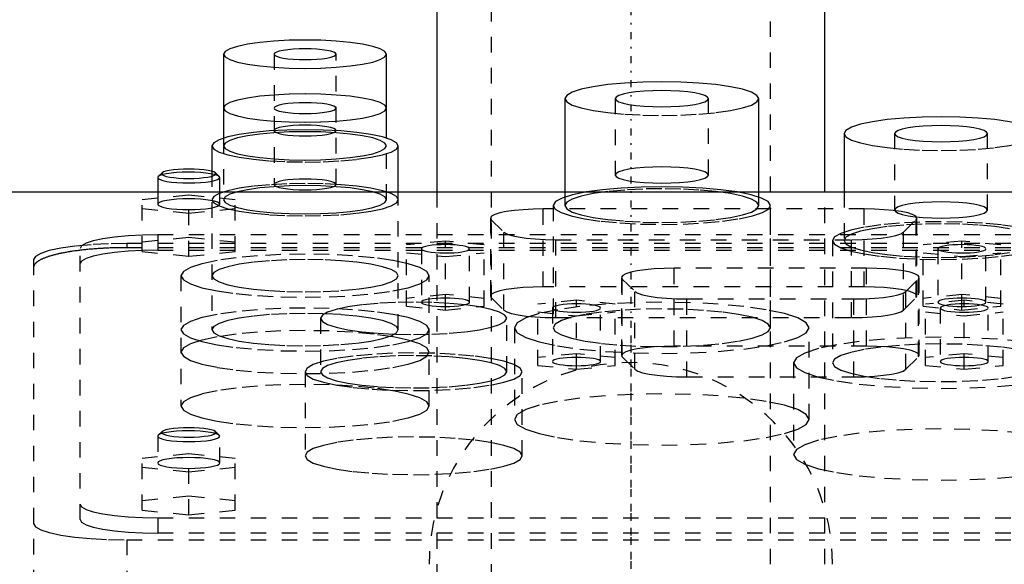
# Model space of a CAD drawing. Extents: x -120 to 120, y -1 to 834.
# Tile 7 of 9: x -39 to 24, y 748 to 783. Entities that reach past the tile are written whole.
import ezdxf

# ---------------------------------------------------------------- set-up
doc = ezdxf.new("R2010")
doc.units = 0
doc.linetypes.add('CENTER', pattern=[1.5, 0.45, -0.5, 0.05, -0.5])
doc.linetypes.add('DASHED', pattern=[2, 1, -1])
for name, color, linetype in [('AM_0', 7, 'CONTINUOUS'), ('AM_3', 7, 'DASHED'), ('AM_7', 7, 'CENTER')]:
    doc.layers.add(name, color=color, linetype=linetype)

msp = doc.modelspace()

# ---------------------------------------------------------------- linework, layer by layer
at = {"layer": 'AM_0', "color": 7, "linetype": 'CONTINUOUS'}
for p, q in [((-12.5, 798.5), (-12.5, 771.5)), ((12.5, 771.5), (12.5, 798.5)), ((-26.25, 780.383), (-26.25, 774.978)), ((-15.75, 774.978), (-15.75, 780.383)), ((-4.25, 777.519), (-4.25, 771.5)), ((8.25, 771.5), (8.25, 777.519)), ((13.75, 775.262), (13.75, 771.5)), ((-27, 774.474), (-27, 772.835)), ((-15, 771.5), (-15, 774.474)), ((-30.223, 772.732), (-30.469, 772.493)), ((-26.531, 772.493), (-26.777, 772.732)), ((-30.469, 772.493), (-30.5, 772.432)), ((-30.5, 772.432), (-30.5, 771.5)), ((-26.5, 771.5), (-26.5, 772.432)), ((-50, 771.5), (50, 771.5))]:
    msp.add_line(p, q, dxfattribs=at)
for points in [[(-15.75, 780.383), (-15.851, 780.561), (-16.15, 780.732), (-16.635, 780.889), (-17.288, 781.028), (-18.083, 781.141), (-18.991, 781.225), (-19.976, 781.277), (-21, 781.295), (-22.024, 781.277), (-23.009, 781.225), (-23.917, 781.141), (-24.712, 781.028), (-25.365, 780.889), (-25.85, 780.732), (-26.149, 780.561), (-26.25, 780.383)], [(8.25, 777.519), (8.13, 777.731), (7.774, 777.934), (7.197, 778.122), (6.419, 778.287), (5.472, 778.422), (4.392, 778.522), (3.219, 778.584), (2, 778.604), (0.781, 778.584), (-0.392, 778.522), (-1.472, 778.422), (-2.419, 778.287), (-3.197, 778.122), (-3.774, 777.934), (-4.13, 777.731), (-4.25, 777.519)], [(26.25, 775.262), (26.13, 775.474), (25.774, 775.677), (25.197, 775.865), (24.419, 776.03), (23.472, 776.165), (22.392, 776.265), (21.219, 776.327), (20, 776.347), (18.781, 776.327), (17.608, 776.265), (16.528, 776.165), (15.581, 776.03), (14.803, 775.865), (14.226, 775.677), (13.87, 775.474), (13.75, 775.262)], [(-15, 774.474), (-15.115, 774.677), (-15.457, 774.873), (-16.011, 775.053), (-16.757, 775.211), (-17.667, 775.34), (-18.704, 775.437), (-19.829, 775.496), (-21, 775.516), (-22.171, 775.496), (-23.296, 775.437), (-24.333, 775.34), (-25.243, 775.211), (-25.989, 775.053), (-26.543, 774.873), (-26.885, 774.677), (-27, 774.474)], [(-26.5, 772.432), (-26.539, 772.5), (-26.654, 772.566), (-26.841, 772.626), (-27.093, 772.679), (-27.399, 772.722), (-27.749, 772.754), (-28.127, 772.773), (-28.52, 772.779), (-28.913, 772.772), (-29.289, 772.751), (-29.634, 772.718), (-29.936, 772.674), (-30.181, 772.62), (-30.361, 772.559), (-30.469, 772.493)], [(-28.5, 772.982), (-28.846, 772.976), (-29.179, 772.959), (-29.484, 772.93), (-29.751, 772.891), (-29.968, 772.844), (-30.128, 772.79), (-30.223, 772.732)], [(-26.777, 772.732), (-26.872, 772.79), (-27.032, 772.844), (-27.249, 772.891), (-27.516, 772.93), (-27.821, 772.959), (-28.154, 772.976), (-28.5, 772.982)], [(6.865, 771.5), (5.814, 771.645), (4.624, 771.752), (3.336, 771.819), (2, 771.841), (0.664, 771.819), (-0.624, 771.752), (-1.814, 771.645), (-2.865, 771.5)]]:
    msp.add_lwpolyline(points, dxfattribs=at)
at = {"layer": 'AM_3', "color": 6, "linetype": 'DASHED'}
for p, q in [((-9, 813.5), (-9, 393.5)), ((9, 393.5), (9, 813.5)), ((-23, 780.383), (-23, 771.986)), ((-19, 771.986), (-19, 780.383)), ((-1, 777.519), (-1, 772.595)), ((5, 772.595), (5, 777.519)), ((17, 775.262), (17, 770.337)), ((23, 770.337), (23, 775.262)), ((-26.25, 774.978), (-26.25, 771.001)), ((-15.75, 771.001), (-15.75, 774.978)), ((-27, 772.835), (-27, 762.63)), ((-31.5, 771.019), (-28.5, 771.32)), ((-30.5, 771.5), (-30.5, 770.709)), ((-28.5, 771.32), (-25.5, 771.019)), ((-28.5, 767.359), (-28.5, 771.32)), ((-26.5, 770.709), (-26.5, 771.5)), ((-15, 762.63), (-15, 771.5)), ((-12.5, 771.5), (-12.5, 435.5)), ((-4.25, 771.5), (-4.25, 770.625)), ((8.25, 770.625), (8.25, 771.5)), ((12.5, 435.5), (12.5, 771.5)), ((13.75, 771.5), (13.75, 768.368)), ((-31.5, 767.66), (-31.5, 771.019)), ((-25.5, 767.66), (-25.5, 771.019)), ((-28.5, 770.117), (-31.5, 770.417)), ((-25.5, 770.417), (-28.5, 770.117)), ((-5.648, 765.382), (-5.648, 770.404)), ((15.048, 770.404), (-5.648, 770.404)), ((-5, 770.625), (-5, 762.747)), ((9, 762.747), (9, 770.625)), ((15.048, 765.382), (15.048, 770.404)), ((-9.048, 769.814), (-9.048, 764.791)), ((-8.996, 764.689), (-8.996, 769.711)), ((-8.996, 769.711), (-8.185, 768.912)), ((17.585, 768.912), (18.396, 769.711)), ((18.396, 764.689), (18.396, 769.711)), ((18.448, 764.791), (18.448, 769.814)), ((-30.5, 768.733), (-30.5, 767.748)), ((30.5, 768.733), (-30.5, 768.733)), ((-8.185, 763.89), (-8.185, 768.912)), ((17.585, 763.89), (17.585, 768.912)), ((32.5, 768.182), (-32.5, 768.182)), ((-32.5, 768.182), (-32.5, 767.91)), ((-28.5, 768.563), (-31.5, 768.262)), ((-25.5, 768.262), (-28.5, 768.563)), ((-11.95, 768.34), (-14.45, 768.089)), ((-14.45, 764.141), (-14.45, 768.089)), ((-11.95, 763.891), (-11.95, 768.34)), ((-9.45, 768.089), (-11.95, 768.34)), ((-9.45, 764.141), (-9.45, 768.089)), ((-4.837, 768.425), (14.237, 768.425)), ((-4.837, 763.402), (-4.837, 768.425)), ((13, 768.368), (13, 760.489)), ((14.237, 763.402), (14.237, 768.425)), ((21.35, 768.34), (18.85, 768.089)), ((18.85, 764.141), (18.85, 768.089)), ((21.35, 763.891), (21.35, 768.34)), ((23.85, 768.089), (21.35, 768.34)), ((23.85, 764.141), (23.85, 768.089)), ((-35.5, 750.383), (-35.5, 767.865)), ((32.5, 767.91), (-32.5, 767.91)), ((-31.5, 767.66), (-28.5, 767.359)), ((-30.5, 767.748), (30.5, 767.748)), ((-28.5, 767.359), (-25.5, 767.66)), ((-14.45, 767.588), (-11.95, 767.337)), ((-13.5, 767.839), (-13.5, 764.392)), ((-11.95, 767.337), (-9.45, 767.588)), ((-10.4, 764.392), (-10.4, 767.839)), ((18.85, 767.588), (21.35, 767.337)), ((19.8, 767.839), (19.8, 764.392)), ((21.35, 767.337), (23.85, 767.588)), ((22.9, 764.392), (22.9, 767.839)), ((-38.5, 767.14), (-38.5, 739.634)), ((2.802, 761.561), (2.802, 766.584)), ((15.198, 766.584), (2.802, 766.584)), ((15.198, 761.561), (15.198, 766.584)), ((-29, 766.103), (-29, 757.706)), ((-13, 757.706), (-13, 766.103)), ((-0.598, 765.994), (-0.598, 760.971)), ((-0.546, 760.868), (-0.546, 765.891)), ((-0.546, 765.891), (0.265, 765.092)), ((17.735, 765.092), (18.546, 765.891)), ((18.546, 760.868), (18.546, 765.891)), ((18.598, 760.971), (18.598, 765.994)), ((15.048, 765.382), (-5.648, 765.382)), ((0.265, 760.07), (0.265, 765.092)), ((17.735, 760.07), (17.735, 765.092)), ((-11.95, 764.893), (-14.45, 764.642)), ((-9.45, 764.642), (-11.95, 764.893)), ((-8.996, 764.689), (-8.185, 763.89)), ((-3.5, 764.52), (-6, 764.269)), ((-3.5, 760.07), (-3.5, 764.52)), ((-1, 764.269), (-3.5, 764.52)), ((3.613, 764.604), (14.387, 764.604)), ((3.613, 759.582), (3.613, 764.604)), ((14.387, 759.582), (14.387, 764.604)), ((17.585, 763.89), (18.396, 764.689)), ((21.35, 764.893), (18.85, 764.642)), ((21.5, 764.52), (19, 764.269)), ((23.85, 764.642), (21.35, 764.893)), ((21.5, 760.07), (21.5, 764.52)), ((24, 764.269), (21.5, 764.52)), ((-14.45, 764.141), (-11.95, 763.891)), ((-11.95, 763.891), (-9.45, 764.141)), ((-6, 760.321), (-6, 764.269)), ((-6, 763.768), (-3.5, 763.517)), ((-5.05, 764.018), (-5.05, 760.572)), ((-3.5, 763.517), (-1, 763.768)), ((-1.95, 760.572), (-1.95, 764.018)), ((-1, 760.321), (-1, 764.269)), ((18.85, 764.141), (21.35, 763.891)), ((19, 760.321), (19, 764.269)), ((19, 763.768), (21.5, 763.517)), ((19.95, 764.018), (19.95, 760.572)), ((21.35, 763.891), (23.85, 764.141)), ((21.5, 763.517), (24, 763.768)), ((23.05, 760.572), (23.05, 764.018)), ((24, 760.321), (24, 764.269)), ((-20, 763.357), (-20, 759.91)), ((-8, 759.91), (-8, 763.357)), ((-4.837, 763.402), (14.237, 763.402)), ((-7.5, 762.747), (-7.5, 756.838)), ((11.5, 756.838), (11.5, 762.747)), ((15.198, 761.561), (2.802, 761.561)), ((-3.5, 761.073), (-6, 760.822)), ((-1, 760.822), (-3.5, 761.073)), ((-0.546, 760.868), (0.265, 760.07)), ((10.5, 760.489), (10.5, 754.581)), ((17.735, 760.07), (18.546, 760.868)), ((21.5, 761.073), (19, 760.822)), ((24, 760.822), (21.5, 761.073)), ((-21, 759.91), (-21, 754.494)), ((-7, 754.494), (-7, 759.91)), ((-6, 760.321), (-3.5, 760.07)), ((-3.5, 760.07), (-1, 760.321)), ((19, 760.321), (21.5, 760.07)), ((21.5, 760.07), (24, 760.321)), ((3.613, 759.582), (14.387, 759.582)), ((-30.223, 756.056), (-30.469, 755.817)), ((-26.531, 755.817), (-26.777, 756.056)), ((-30.469, 755.817), (-30.5, 755.756)), ((-30.5, 755.756), (-30.5, 754.032)), ((-26.5, 754.032), (-26.5, 755.756)), ((-31.5, 754.342), (-28.5, 754.643)), ((-31.5, 750.99), (-31.5, 754.342)), ((-28.5, 754.643), (-25.5, 754.342)), ((-28.5, 750.689), (-28.5, 754.643)), ((-25.5, 750.99), (-25.5, 754.342)), ((-28.5, 753.44), (-31.5, 753.741)), ((-25.5, 753.741), (-28.5, 753.44)), ((-28.5, 751.892), (-31.5, 751.591)), ((-25.5, 751.591), (-28.5, 751.892)), ((-31.5, 750.99), (-28.5, 750.689)), ((-28.5, 750.689), (-25.5, 750.99)), ((-30.5, 750.5), (-30.5, 749.515)), ((-30.5, 750.5), (30.5, 750.5)), ((-32.5, 749.081), (32.5, 749.081)), ((-32.5, 749.081), (-32.5, 737.586)), ((30.5, 749.515), (-30.5, 749.515))]:
    msp.add_line(p, q, dxfattribs=at)
for points in [[(-26.25, 780.383), (-26.149, 780.205), (-25.85, 780.034), (-25.365, 779.876), (-24.712, 779.738), (-23.917, 779.625), (-23.009, 779.541), (-22.024, 779.489), (-21, 779.471), (-19.976, 779.489), (-18.991, 779.541), (-18.083, 779.625), (-17.288, 779.738), (-16.635, 779.876), (-16.15, 780.034), (-15.851, 780.205), (-15.75, 780.383)], [(-4.25, 777.519), (-4.13, 777.307), (-3.774, 777.104), (-3.197, 776.916), (-2.419, 776.752), (-1.472, 776.617), (-0.392, 776.516), (0.781, 776.455), (2, 776.434), (3.219, 776.455), (4.392, 776.516), (5.472, 776.617), (6.419, 776.752), (7.197, 776.916), (7.774, 777.104), (8.13, 777.307), (8.25, 777.519)], [(13.75, 775.262), (13.87, 775.05), (14.226, 774.847), (14.803, 774.659), (15.581, 774.495), (16.528, 774.36), (17.608, 774.259), (18.781, 774.198), (20, 774.177), (21.219, 774.198), (22.392, 774.259), (23.472, 774.36), (24.419, 774.495), (25.197, 774.659), (25.774, 774.847), (26.13, 775.05), (26.25, 775.262)], [(-27, 774.474), (-26.885, 774.271), (-26.543, 774.075), (-25.989, 773.895), (-25.243, 773.737), (-24.333, 773.608), (-23.296, 773.511), (-22.171, 773.452), (-21, 773.432), (-19.829, 773.452), (-18.704, 773.511), (-17.667, 773.608), (-16.757, 773.737), (-16.011, 773.895), (-15.457, 774.075), (-15.115, 774.271), (-15, 774.474)], [(-30.223, 772.732), (-30.25, 772.673), (-30.211, 772.615), (-30.108, 772.559), (-29.945, 772.507), (-29.727, 772.462), (-29.463, 772.425), (-29.163, 772.397), (-28.838, 772.38), (-28.5, 772.375), (-28.162, 772.38), (-27.837, 772.397), (-27.537, 772.425), (-27.273, 772.462), (-27.055, 772.507), (-26.892, 772.559), (-26.789, 772.615), (-26.75, 772.673), (-26.777, 772.732)], [(-30.5, 772.432), (-30.462, 772.364), (-30.348, 772.299), (-30.163, 772.239), (-29.914, 772.187), (-29.611, 772.143), (-29.265, 772.111), (-28.89, 772.092), (-28.5, 772.085), (-28.11, 772.092), (-27.735, 772.111), (-27.389, 772.143), (-27.086, 772.187), (-26.837, 772.239), (-26.652, 772.299), (-26.538, 772.364), (-26.5, 772.432)], [(-2.865, 771.5), (-3.759, 771.316), (-4.429, 771.107), (-4.848, 770.878), (-5, 770.639), (-4.879, 770.4), (-4.49, 770.17), (-3.848, 769.957), (-2.978, 769.771), (-1.914, 769.618), (-0.697, 769.504), (0.625, 769.434), (2, 769.41), (3.375, 769.434), (4.697, 769.504), (5.914, 769.618), (6.978, 769.771), (7.848, 769.957), (8.49, 770.17), (8.879, 770.4), (9, 770.639), (8.848, 770.878), (8.429, 771.107), (7.759, 771.316), (6.865, 771.5)], [(-28.5, 771.056), (-28.89, 771.049), (-29.265, 771.03), (-29.611, 770.998), (-29.914, 770.954), (-30.163, 770.902), (-30.348, 770.842), (-30.462, 770.777), (-30.5, 770.709), (-30.462, 770.641), (-30.348, 770.576), (-30.163, 770.516), (-29.914, 770.463), (-29.611, 770.42), (-29.265, 770.388), (-28.89, 770.368), (-28.5, 770.362), (-28.11, 770.368), (-27.735, 770.388), (-27.389, 770.42), (-27.086, 770.463), (-26.837, 770.516), (-26.652, 770.576), (-26.538, 770.641), (-26.5, 770.709)], [(-26.5, 770.709), (-26.538, 770.777), (-26.652, 770.842), (-26.837, 770.902), (-27.086, 770.954), (-27.389, 770.998), (-27.735, 771.03), (-28.11, 771.049), (-28.5, 771.056)], [(-5.648, 770.404), (-6.303, 770.393), (-6.934, 770.36), (-7.516, 770.307), (-8.029, 770.235), (-8.452, 770.148), (-8.77, 770.048), (-8.971, 769.939), (-9.047, 769.825), (-8.996, 769.711)], [(18.396, 769.711), (18.447, 769.825), (18.371, 769.939), (18.17, 770.048), (17.852, 770.148), (17.429, 770.235), (16.916, 770.307), (16.334, 770.36), (15.703, 770.393), (15.048, 770.404)], [(24.95, 769.227), (23.889, 769.378), (22.679, 769.491), (21.366, 769.56), (20, 769.583), (18.634, 769.56), (17.321, 769.491), (16.111, 769.378), (15.05, 769.227), (14.18, 769.043), (13.533, 768.833), (13.135, 768.605), (13, 768.368), (13.135, 768.13), (13.533, 767.902), (14.18, 767.692), (15.05, 767.508), (16.111, 767.357), (17.321, 767.245), (18.634, 767.175), (20, 767.152), (21.366, 767.175), (22.679, 767.245), (23.889, 767.357), (24.95, 767.508)], [(24.419, 769.135), (23.472, 769.27), (22.392, 769.37), (21.219, 769.432), (20, 769.453), (18.781, 769.432), (17.608, 769.37), (16.528, 769.27), (15.581, 769.135), (14.803, 768.971), (14.226, 768.783), (13.87, 768.579), (13.75, 768.368), (13.87, 768.156), (14.226, 767.952), (14.803, 767.765), (15.581, 767.6), (16.528, 767.465), (17.608, 767.365), (18.781, 767.303), (20, 767.282), (21.219, 767.303), (22.392, 767.365), (23.472, 767.465), (24.419, 767.6)], [(-30.5, 768.733), (-31.475, 768.716), (-32.413, 768.667), (-33.278, 768.587), (-34.036, 768.479), (-34.657, 768.347), (-35.119, 768.197), (-35.404, 768.034), (-35.5, 767.865)], [(-8.185, 768.912), (-8.002, 768.799), (-7.693, 768.695), (-7.271, 768.603), (-6.752, 768.527), (-6.158, 768.471), (-5.511, 768.436), (-4.837, 768.425)], [(14.237, 768.425), (14.911, 768.436), (15.558, 768.471), (16.152, 768.527), (16.671, 768.603), (17.093, 768.695), (17.402, 768.799), (17.585, 768.912)], [(-32.5, 768.182), (-33.671, 768.162), (-34.796, 768.103), (-35.833, 768.007), (-36.743, 767.877), (-37.489, 767.719), (-38.043, 767.539), (-38.385, 767.344), (-38.5, 767.14)], [(-13.411, 767.749), (-13.281, 767.701), (-13.099, 767.658), (-12.871, 767.622), (-12.608, 767.595), (-12.319, 767.577), (-12.015, 767.57), (-11.709, 767.573), (-11.413, 767.586), (-11.137, 767.61), (-10.893, 767.642), (-10.691, 767.682), (-10.537, 767.728), (-10.439, 767.778), (-10.401, 767.831), (-10.422, 767.884), (-10.504, 767.936), (-10.642, 767.983), (-10.831, 768.025), (-11.064, 768.06), (-11.332, 768.086), (-11.624, 768.102), (-11.928, 768.108), (-12.234, 768.103), (-12.528, 768.088), (-12.8, 768.064), (-13.038, 768.03), (-13.234, 767.989), (-13.38, 767.943), (-13.47, 767.892), (-13.5, 767.839)], [(19.889, 767.749), (20.019, 767.701), (20.201, 767.658), (20.429, 767.622), (20.692, 767.595), (20.981, 767.577), (21.285, 767.57), (21.591, 767.573), (21.887, 767.586), (22.163, 767.61), (22.407, 767.642), (22.609, 767.682), (22.763, 767.728), (22.861, 767.778), (22.899, 767.831), (22.878, 767.884), (22.796, 767.936), (22.658, 767.983), (22.469, 768.025), (22.236, 768.06), (21.968, 768.086), (21.676, 768.102), (21.372, 768.108), (21.066, 768.103), (20.772, 768.088), (20.5, 768.064), (20.262, 768.03), (20.066, 767.989), (19.92, 767.943), (19.83, 767.892), (19.8, 767.839)], [(-30.5, 767.748), (-31.475, 767.732), (-32.413, 767.682), (-33.278, 767.602), (-34.036, 767.494), (-34.657, 767.362), (-35.119, 767.212), (-35.404, 767.049), (-35.5, 766.88)], [(-13.5, 767.839), (-13.478, 767.793), (-13.411, 767.749)], [(19.8, 767.839), (19.822, 767.793), (19.889, 767.749)], [(2.802, 766.584), (2.147, 766.573), (1.516, 766.54), (0.934, 766.487), (0.421, 766.415), (-0.002, 766.327), (-0.32, 766.227), (-0.521, 766.118), (-0.597, 766.005), (-0.546, 765.891)], [(18.546, 765.891), (18.597, 766.005), (18.521, 766.118), (18.32, 766.227), (18.002, 766.327), (17.579, 766.415), (17.066, 766.487), (16.484, 766.54), (15.853, 766.573), (15.198, 766.584)], [(-5.648, 765.382), (-6.303, 765.371), (-6.934, 765.338), (-7.516, 765.285), (-8.029, 765.213), (-8.452, 765.125), (-8.77, 765.025), (-8.971, 764.916), (-9.047, 764.803), (-8.996, 764.689)], [(0.265, 765.092), (0.448, 764.979), (0.757, 764.874), (1.179, 764.782), (1.698, 764.707), (2.292, 764.651), (2.939, 764.616), (3.613, 764.604)], [(14.387, 764.604), (15.061, 764.616), (15.708, 764.651), (16.302, 764.707), (16.821, 764.782), (17.243, 764.874), (17.552, 764.979), (17.735, 765.092)], [(18.396, 764.689), (18.447, 764.803), (18.371, 764.916), (18.17, 765.025), (17.852, 765.125), (17.429, 765.213), (16.916, 765.285), (16.334, 765.338), (15.703, 765.371), (15.048, 765.382)], [(-8.185, 763.89), (-8.002, 763.777), (-7.693, 763.672), (-7.271, 763.58), (-6.752, 763.505), (-6.158, 763.448), (-5.511, 763.414), (-4.837, 763.402)], [(14.237, 763.402), (14.911, 763.414), (15.558, 763.448), (16.152, 763.505), (16.671, 763.58), (17.093, 763.672), (17.402, 763.777), (17.585, 763.89)], [(25.278, 761.861), (23.635, 762.013), (21.853, 762.107), (20, 762.139), (18.147, 762.107), (16.365, 762.013), (14.722, 761.861), (13.282, 761.656), (12.101, 761.406), (11.223, 761.12), (10.683, 760.811), (10.5, 760.489), (10.683, 760.167), (11.223, 759.858), (12.101, 759.573), (13.282, 759.323), (14.722, 759.118), (16.365, 758.965), (18.147, 758.871), (20, 758.839), (21.853, 758.871), (23.635, 758.965), (25.278, 759.118)], [(2.802, 761.561), (2.147, 761.55), (1.516, 761.518), (0.934, 761.464), (0.421, 761.392), (-0.002, 761.305), (-0.32, 761.205), (-0.521, 761.096), (-0.597, 760.982), (-0.546, 760.868)], [(24.95, 761.349), (23.889, 761.5), (22.679, 761.612), (21.366, 761.681), (20, 761.705), (18.634, 761.681), (17.321, 761.612), (16.111, 761.5), (15.05, 761.349), (14.18, 761.164), (13.533, 760.954), (13.135, 760.726), (13, 760.489), (13.135, 760.252), (13.533, 760.024), (14.18, 759.814), (15.05, 759.63), (16.111, 759.478), (17.321, 759.366), (18.634, 759.297), (20, 759.274), (21.366, 759.297), (22.679, 759.366), (23.889, 759.478), (24.95, 759.63)], [(18.546, 760.868), (18.597, 760.982), (18.521, 761.096), (18.32, 761.205), (18.002, 761.305), (17.579, 761.392), (17.066, 761.464), (16.484, 761.518), (15.853, 761.55), (15.198, 761.561)], [(0.265, 760.07), (0.448, 759.957), (0.757, 759.852), (1.179, 759.76), (1.698, 759.684), (2.292, 759.628), (2.939, 759.594), (3.613, 759.582)], [(14.387, 759.582), (15.061, 759.594), (15.708, 759.628), (16.302, 759.684), (16.821, 759.76), (17.243, 759.852), (17.552, 759.957), (17.735, 760.07)], [(-30.5, 755.756), (-30.461, 755.688), (-30.347, 755.622), (-30.161, 755.562), (-29.911, 755.51), (-29.606, 755.466), (-29.259, 755.434), (-28.882, 755.415), (-28.49, 755.408), (-28.099, 755.416), (-27.723, 755.436), (-27.378, 755.468), (-27.075, 755.512), (-26.828, 755.565), (-26.646, 755.626), (-26.535, 755.691), (-26.5, 755.759), (-26.543, 755.827), (-26.661, 755.892), (-26.85, 755.952), (-27.103, 756.004), (-27.41, 756.047), (-27.76, 756.078), (-28.138, 756.097), (-28.53, 756.103), (-28.92, 756.095), (-29.295, 756.074), (-29.639, 756.041), (-29.938, 755.997), (-30.183, 755.944), (-30.362, 755.883), (-30.469, 755.817)], [(-30.223, 756.056), (-30.25, 755.996), (-30.21, 755.937), (-30.105, 755.881), (-29.939, 755.829), (-29.718, 755.784), (-29.451, 755.747), (-29.147, 755.72), (-28.819, 755.703), (-28.479, 755.698), (-28.139, 755.705), (-27.813, 755.722), (-27.513, 755.751), (-27.251, 755.789), (-27.037, 755.835), (-26.878, 755.888), (-26.781, 755.945), (-26.75, 756.004), (-26.785, 756.063), (-26.886, 756.12), (-27.049, 756.172), (-27.266, 756.217), (-27.531, 756.255), (-27.833, 756.283), (-28.16, 756.3), (-28.5, 756.306)], [(-28.5, 756.306), (-28.846, 756.3), (-29.179, 756.282), (-29.484, 756.253), (-29.751, 756.214), (-29.968, 756.167), (-30.128, 756.114), (-30.223, 756.056)], [(25.278, 755.952), (23.635, 756.105), (21.853, 756.199), (20, 756.23), (18.147, 756.199), (16.365, 756.105), (14.722, 755.952), (13.282, 755.747), (12.101, 755.497), (11.223, 755.212), (10.683, 754.903), (10.5, 754.581), (10.683, 754.259), (11.223, 753.949), (12.101, 753.664), (13.282, 753.414), (14.722, 753.209), (16.365, 753.057), (18.147, 752.963), (20, 752.931), (21.853, 752.963), (23.635, 753.057), (25.278, 753.209)], [(-28.5, 754.38), (-28.89, 754.373), (-29.265, 754.353), (-29.611, 754.321), (-29.914, 754.278), (-30.163, 754.225), (-30.348, 754.165), (-30.462, 754.1), (-30.5, 754.032), (-30.462, 753.965), (-30.348, 753.899), (-30.163, 753.839), (-29.914, 753.787), (-29.611, 753.744), (-29.265, 753.711), (-28.89, 753.692), (-28.5, 753.685), (-28.11, 753.692), (-27.735, 753.711), (-27.389, 753.744), (-27.086, 753.787), (-26.837, 753.839), (-26.652, 753.899), (-26.538, 753.965), (-26.5, 754.032)], [(-26.5, 754.032), (-26.538, 754.1), (-26.652, 754.165), (-26.837, 754.225), (-27.086, 754.278), (-27.389, 754.321), (-27.735, 754.353), (-28.11, 754.373), (-28.5, 754.38)], [(-35.5, 751.368), (-35.404, 751.199), (-35.119, 751.036), (-34.657, 750.886), (-34.036, 750.754), (-33.278, 750.646), (-32.413, 750.566), (-31.475, 750.517), (-30.5, 750.5)], [(-35.5, 750.383), (-35.404, 750.214), (-35.119, 750.051), (-34.657, 749.901), (-34.036, 749.769), (-33.278, 749.662), (-32.413, 749.581), (-31.475, 749.532), (-30.5, 749.515)], [(-38.5, 750.123), (-38.385, 749.92), (-38.043, 749.724), (-37.489, 749.544), (-36.743, 749.386), (-35.833, 749.257), (-34.796, 749.16), (-33.671, 749.101), (-32.5, 749.081)]]:
    msp.add_lwpolyline(points, dxfattribs=at)
for points in [[(-23, 780.383), (-22.962, 780.315), (-22.848, 780.25), (-22.663, 780.19), (-22.414, 780.137), (-22.111, 780.094), (-21.765, 780.062), (-21.39, 780.042), (-21, 780.036), (-20.61, 780.042), (-20.235, 780.062), (-19.889, 780.094), (-19.586, 780.137), (-19.337, 780.19), (-19.152, 780.25), (-19.038, 780.315), (-19, 780.383), (-19.038, 780.451), (-19.152, 780.516), (-19.337, 780.576), (-19.586, 780.628), (-19.889, 780.672), (-20.235, 780.704), (-20.61, 780.723), (-21, 780.73), (-21.39, 780.723), (-21.765, 780.704), (-22.111, 780.672), (-22.414, 780.628), (-22.663, 780.576), (-22.848, 780.516), (-22.962, 780.451)], [(-26.25, 776.91), (-26.149, 776.732), (-25.85, 776.561), (-25.365, 776.403), (-24.712, 776.265), (-23.917, 776.152), (-23.009, 776.068), (-22.024, 776.016), (-21, 775.998), (-19.976, 776.016), (-18.991, 776.068), (-18.083, 776.152), (-17.288, 776.265), (-16.635, 776.403), (-16.15, 776.561), (-15.851, 776.732), (-15.75, 776.91), (-15.851, 777.088), (-16.15, 777.259), (-16.635, 777.416), (-17.288, 777.555), (-18.083, 777.668), (-18.991, 777.752), (-19.976, 777.804), (-21, 777.822), (-22.024, 777.804), (-23.009, 777.752), (-23.917, 777.668), (-24.712, 777.555), (-25.365, 777.416), (-25.85, 777.259), (-26.149, 777.088)], [(-1, 777.519), (-0.942, 777.418), (-0.772, 777.32), (-0.494, 777.23), (-0.121, 777.151), (0.333, 777.086), (0.852, 777.038), (1.415, 777.008), (2, 776.998), (2.585, 777.008), (3.148, 777.038), (3.667, 777.086), (4.121, 777.151), (4.494, 777.23), (4.772, 777.32), (4.942, 777.418), (5, 777.519), (4.942, 777.621), (4.772, 777.719), (4.494, 777.809), (4.121, 777.888), (3.667, 777.952), (3.148, 778), (2.585, 778.03), (2, 778.04), (1.415, 778.03), (0.852, 778), (0.333, 777.952), (-0.121, 777.888), (-0.494, 777.809), (-0.772, 777.719), (-0.942, 777.621)], [(-23, 776.91), (-22.962, 776.842), (-22.848, 776.777), (-22.663, 776.717), (-22.414, 776.664), (-22.111, 776.621), (-21.765, 776.589), (-21.39, 776.569), (-21, 776.563), (-20.61, 776.569), (-20.235, 776.589), (-19.889, 776.621), (-19.586, 776.664), (-19.337, 776.717), (-19.152, 776.777), (-19.038, 776.842), (-19, 776.91), (-19.038, 776.978), (-19.152, 777.043), (-19.337, 777.103), (-19.586, 777.155), (-19.889, 777.199), (-20.235, 777.231), (-20.61, 777.251), (-21, 777.257), (-21.39, 777.251), (-21.765, 777.231), (-22.111, 777.199), (-22.414, 777.155), (-22.663, 777.103), (-22.848, 777.043), (-22.962, 776.978)], [(-23, 775.459), (-22.962, 775.391), (-22.848, 775.326), (-22.663, 775.266), (-22.414, 775.213), (-22.111, 775.17), (-21.765, 775.138), (-21.39, 775.118), (-21, 775.112), (-20.61, 775.118), (-20.235, 775.138), (-19.889, 775.17), (-19.586, 775.213), (-19.337, 775.266), (-19.152, 775.326), (-19.038, 775.391), (-19, 775.459), (-19.038, 775.527), (-19.152, 775.592), (-19.337, 775.652), (-19.586, 775.704), (-19.889, 775.748), (-20.235, 775.78), (-20.61, 775.799), (-21, 775.806), (-21.39, 775.799), (-21.765, 775.78), (-22.111, 775.748), (-22.414, 775.704), (-22.663, 775.652), (-22.848, 775.592), (-22.962, 775.527)], [(17, 775.262), (17.058, 775.161), (17.228, 775.063), (17.506, 774.973), (17.879, 774.894), (18.333, 774.829), (18.852, 774.781), (19.415, 774.751), (20, 774.741), (20.585, 774.751), (21.148, 774.781), (21.667, 774.829), (22.121, 774.894), (22.494, 774.973), (22.772, 775.063), (22.942, 775.161), (23, 775.262), (22.942, 775.364), (22.772, 775.462), (22.494, 775.552), (22.121, 775.631), (21.667, 775.695), (21.148, 775.743), (20.585, 775.773), (20, 775.783), (19.415, 775.773), (18.852, 775.743), (18.333, 775.695), (17.879, 775.631), (17.506, 775.552), (17.228, 775.462), (17.058, 775.364)], [(-26.25, 774.474), (-26.149, 774.296), (-25.85, 774.125), (-25.365, 773.968), (-24.712, 773.829), (-23.917, 773.716), (-23.009, 773.632), (-22.024, 773.58), (-21, 773.562), (-19.976, 773.58), (-18.991, 773.632), (-18.083, 773.716), (-17.288, 773.829), (-16.635, 773.968), (-16.15, 774.125), (-15.851, 774.296), (-15.75, 774.474), (-15.851, 774.652), (-16.15, 774.823), (-16.635, 774.981), (-17.288, 775.119), (-18.083, 775.232), (-18.991, 775.316), (-19.976, 775.368), (-21, 775.386), (-22.024, 775.368), (-23.009, 775.316), (-23.917, 775.232), (-24.712, 775.119), (-25.365, 774.981), (-25.85, 774.823), (-26.149, 774.652)], [(-1, 772.595), (-0.942, 772.493), (-0.772, 772.396), (-0.494, 772.306), (-0.121, 772.227), (0.333, 772.162), (0.852, 772.114), (1.415, 772.084), (2, 772.074), (2.585, 772.084), (3.148, 772.114), (3.667, 772.162), (4.121, 772.227), (4.494, 772.306), (4.772, 772.396), (4.942, 772.493), (5, 772.595), (4.942, 772.697), (4.772, 772.794), (4.494, 772.885), (4.121, 772.963), (3.667, 773.028), (3.148, 773.076), (2.585, 773.106), (2, 773.116), (1.415, 773.106), (0.852, 773.076), (0.333, 773.028), (-0.121, 772.963), (-0.494, 772.885), (-0.772, 772.794), (-0.942, 772.697)], [(-27, 771.001), (-26.885, 770.798), (-26.543, 770.602), (-25.989, 770.422), (-25.243, 770.264), (-24.333, 770.135), (-23.296, 770.038), (-22.171, 769.979), (-21, 769.959), (-19.829, 769.979), (-18.704, 770.038), (-17.667, 770.135), (-16.757, 770.264), (-16.011, 770.422), (-15.457, 770.602), (-15.115, 770.798), (-15, 771.001), (-15.115, 771.204), (-15.457, 771.4), (-16.011, 771.58), (-16.757, 771.738), (-17.667, 771.867), (-18.704, 771.964), (-19.829, 772.023), (-21, 772.043), (-22.171, 772.023), (-23.296, 771.964), (-24.333, 771.867), (-25.243, 771.738), (-25.989, 771.58), (-26.543, 771.4), (-26.885, 771.204)], [(-26.25, 771.001), (-26.149, 770.823), (-25.85, 770.652), (-25.365, 770.495), (-24.712, 770.356), (-23.917, 770.243), (-23.009, 770.159), (-22.024, 770.107), (-21, 770.089), (-19.976, 770.107), (-18.991, 770.159), (-18.083, 770.243), (-17.288, 770.356), (-16.635, 770.495), (-16.15, 770.652), (-15.851, 770.823), (-15.75, 771.001), (-15.851, 771.179), (-16.15, 771.35), (-16.635, 771.508), (-17.288, 771.646), (-18.083, 771.759), (-18.991, 771.843), (-19.976, 771.895), (-21, 771.913), (-22.024, 771.895), (-23.009, 771.843), (-23.917, 771.759), (-24.712, 771.646), (-25.365, 771.508), (-25.85, 771.35), (-26.149, 771.179)], [(-23, 771.986), (-22.962, 771.918), (-22.848, 771.853), (-22.663, 771.793), (-22.414, 771.74), (-22.111, 771.697), (-21.765, 771.665), (-21.39, 771.645), (-21, 771.639), (-20.61, 771.645), (-20.235, 771.665), (-19.889, 771.697), (-19.586, 771.74), (-19.337, 771.793), (-19.152, 771.853), (-19.038, 771.918), (-19, 771.986), (-19.038, 772.054), (-19.152, 772.119), (-19.337, 772.179), (-19.586, 772.231), (-19.889, 772.275), (-20.235, 772.307), (-20.61, 772.326), (-21, 772.333), (-21.39, 772.326), (-21.765, 772.307), (-22.111, 772.275), (-22.414, 772.231), (-22.663, 772.179), (-22.848, 772.119), (-22.962, 772.054)], [(-4.25, 770.625), (-4.13, 770.414), (-3.774, 770.21), (-3.197, 770.023), (-2.419, 769.858), (-1.472, 769.723), (-0.392, 769.623), (0.781, 769.561), (2, 769.54), (3.219, 769.561), (4.392, 769.623), (5.472, 769.723), (6.419, 769.858), (7.197, 770.023), (7.774, 770.21), (8.13, 770.414), (8.25, 770.625), (8.13, 770.837), (7.774, 771.041), (7.197, 771.228), (6.419, 771.393), (5.472, 771.528), (4.392, 771.628), (3.219, 771.69), (2, 771.711), (0.781, 771.69), (-0.392, 771.628), (-1.472, 771.528), (-2.419, 771.393), (-3.197, 771.228), (-3.774, 771.041), (-4.13, 770.837)], [(17, 770.337), (17.058, 770.236), (17.228, 770.138), (17.506, 770.048), (17.879, 769.969), (18.333, 769.904), (18.852, 769.856), (19.415, 769.826), (20, 769.816), (20.585, 769.826), (21.148, 769.856), (21.667, 769.904), (22.121, 769.969), (22.494, 770.048), (22.772, 770.138), (22.942, 770.236), (23, 770.337), (22.942, 770.439), (22.772, 770.537), (22.494, 770.627), (22.121, 770.706), (21.667, 770.77), (21.148, 770.819), (20.585, 770.848), (20, 770.858), (19.415, 770.848), (18.852, 770.819), (18.333, 770.77), (17.879, 770.706), (17.506, 770.627), (17.228, 770.537), (17.058, 770.439)], [(-29, 766.103), (-28.846, 765.832), (-28.391, 765.572), (-27.652, 765.331), (-26.657, 765.121), (-25.445, 764.948), (-24.061, 764.82), (-22.561, 764.741), (-21, 764.714), (-19.439, 764.741), (-17.939, 764.82), (-16.555, 764.948), (-15.343, 765.121), (-14.348, 765.331), (-13.609, 765.572), (-13.154, 765.832), (-13, 766.103), (-13.154, 766.374), (-13.609, 766.635), (-14.348, 766.875), (-15.343, 767.085), (-16.555, 767.258), (-17.939, 767.387), (-19.439, 767.466), (-21, 767.492), (-22.561, 767.466), (-24.061, 767.387), (-25.445, 767.258), (-26.657, 767.085), (-27.652, 766.875), (-28.391, 766.635), (-28.846, 766.374)], [(-27, 766.103), (-26.885, 765.9), (-26.543, 765.704), (-25.989, 765.524), (-25.243, 765.366), (-24.333, 765.237), (-23.296, 765.141), (-22.171, 765.081), (-21, 765.061), (-19.829, 765.081), (-18.704, 765.141), (-17.667, 765.237), (-16.757, 765.366), (-16.011, 765.524), (-15.457, 765.704), (-15.115, 765.9), (-15, 766.103), (-15.115, 766.306), (-15.457, 766.502), (-16.011, 766.682), (-16.757, 766.84), (-17.667, 766.969), (-18.704, 767.066), (-19.829, 767.125), (-21, 767.145), (-22.171, 767.125), (-23.296, 767.066), (-24.333, 766.969), (-25.243, 766.84), (-25.989, 766.682), (-26.543, 766.502), (-26.885, 766.306)], [(-20, 763.357), (-19.885, 763.154), (-19.543, 762.958), (-18.989, 762.778), (-18.243, 762.62), (-17.333, 762.491), (-16.296, 762.394), (-15.171, 762.335), (-14, 762.315), (-12.829, 762.335), (-11.704, 762.394), (-10.667, 762.491), (-9.757, 762.62), (-9.011, 762.778), (-8.457, 762.958), (-8.115, 763.154), (-8, 763.357), (-8.115, 763.56), (-8.457, 763.756), (-9.011, 763.936), (-9.757, 764.094), (-10.667, 764.223), (-11.704, 764.32), (-12.829, 764.379), (-14, 764.399), (-15.171, 764.379), (-16.296, 764.32), (-17.333, 764.223), (-18.243, 764.094), (-18.989, 763.936), (-19.543, 763.756), (-19.885, 763.56)], [(-10.4, 764.392), (-10.43, 764.444), (-10.518, 764.495), (-10.661, 764.541), (-10.854, 764.582), (-11.089, 764.616), (-11.357, 764.641), (-11.648, 764.656), (-11.95, 764.661), (-12.252, 764.656), (-12.543, 764.641), (-12.811, 764.616), (-13.046, 764.582), (-13.239, 764.541), (-13.382, 764.495), (-13.47, 764.444), (-13.5, 764.392), (-13.47, 764.339), (-13.382, 764.289), (-13.239, 764.242), (-13.046, 764.202), (-12.811, 764.168), (-12.543, 764.143), (-12.252, 764.128), (-11.95, 764.123), (-11.648, 764.128), (-11.357, 764.143), (-11.089, 764.168), (-10.854, 764.202), (-10.661, 764.242), (-10.518, 764.289), (-10.43, 764.339)], [(-7.5, 762.747), (-7.317, 762.425), (-6.777, 762.116), (-5.899, 761.831), (-4.718, 761.581), (-3.278, 761.375), (-1.635, 761.223), (0.147, 761.129), (2, 761.097), (3.853, 761.129), (5.635, 761.223), (7.278, 761.375), (8.718, 761.581), (9.899, 761.831), (10.777, 762.116), (11.317, 762.425), (11.5, 762.747), (11.317, 763.069), (10.777, 763.378), (9.899, 763.664), (8.718, 763.914), (7.278, 764.119), (5.635, 764.271), (3.853, 764.365), (2, 764.397), (0.147, 764.365), (-1.635, 764.271), (-3.278, 764.119), (-4.718, 763.914), (-5.899, 763.664), (-6.777, 763.378), (-7.317, 763.069)], [(-1.95, 764.018), (-1.98, 764.071), (-2.068, 764.121), (-2.211, 764.168), (-2.404, 764.209), (-2.639, 764.242), (-2.907, 764.267), (-3.198, 764.282), (-3.5, 764.288), (-3.802, 764.282), (-4.093, 764.267), (-4.361, 764.242), (-4.596, 764.209), (-4.789, 764.168), (-4.932, 764.121), (-5.02, 764.071), (-5.05, 764.018), (-5.02, 763.966), (-4.932, 763.915), (-4.789, 763.869), (-4.596, 763.828), (-4.361, 763.795), (-4.093, 763.77), (-3.802, 763.754), (-3.5, 763.749), (-3.198, 763.754), (-2.907, 763.77), (-2.639, 763.795), (-2.404, 763.828), (-2.211, 763.869), (-2.068, 763.915), (-1.98, 763.966)], [(22.9, 764.392), (22.87, 764.444), (22.782, 764.495), (22.639, 764.541), (22.446, 764.582), (22.211, 764.616), (21.943, 764.641), (21.652, 764.656), (21.35, 764.661), (21.048, 764.656), (20.757, 764.641), (20.489, 764.616), (20.254, 764.582), (20.061, 764.541), (19.918, 764.495), (19.83, 764.444), (19.8, 764.392), (19.83, 764.339), (19.918, 764.289), (20.061, 764.242), (20.254, 764.202), (20.489, 764.168), (20.757, 764.143), (21.048, 764.128), (21.35, 764.123), (21.652, 764.128), (21.943, 764.143), (22.211, 764.168), (22.446, 764.202), (22.639, 764.242), (22.782, 764.289), (22.87, 764.339)], [(23.05, 764.018), (23.02, 764.071), (22.932, 764.121), (22.789, 764.168), (22.596, 764.209), (22.361, 764.242), (22.093, 764.267), (21.802, 764.282), (21.5, 764.288), (21.198, 764.282), (20.907, 764.267), (20.639, 764.242), (20.404, 764.209), (20.211, 764.168), (20.068, 764.121), (19.98, 764.071), (19.95, 764.018), (19.98, 763.966), (20.068, 763.915), (20.211, 763.869), (20.404, 763.828), (20.639, 763.795), (20.907, 763.77), (21.198, 763.754), (21.5, 763.749), (21.802, 763.754), (22.093, 763.77), (22.361, 763.795), (22.596, 763.828), (22.789, 763.869), (22.932, 763.915), (23.02, 763.966)], [(-29, 762.63), (-28.846, 762.359), (-28.391, 762.099), (-27.652, 761.858), (-26.657, 761.648), (-25.445, 761.475), (-24.061, 761.347), (-22.561, 761.268), (-21, 761.241), (-19.439, 761.268), (-17.939, 761.347), (-16.555, 761.475), (-15.343, 761.648), (-14.348, 761.858), (-13.609, 762.099), (-13.154, 762.359), (-13, 762.63), (-13.154, 762.901), (-13.609, 763.162), (-14.348, 763.402), (-15.343, 763.613), (-16.555, 763.785), (-17.939, 763.914), (-19.439, 763.993), (-21, 764.019), (-22.561, 763.993), (-24.061, 763.914), (-25.445, 763.785), (-26.657, 763.613), (-27.652, 763.402), (-28.391, 763.162), (-28.846, 762.901)], [(-27, 762.63), (-26.885, 762.427), (-26.543, 762.231), (-25.989, 762.051), (-25.243, 761.893), (-24.333, 761.764), (-23.296, 761.668), (-22.171, 761.608), (-21, 761.588), (-19.829, 761.608), (-18.704, 761.668), (-17.667, 761.764), (-16.757, 761.893), (-16.011, 762.051), (-15.457, 762.231), (-15.115, 762.427), (-15, 762.63), (-15.115, 762.833), (-15.457, 763.029), (-16.011, 763.209), (-16.757, 763.367), (-17.667, 763.496), (-18.704, 763.593), (-19.829, 763.652), (-21, 763.672), (-22.171, 763.652), (-23.296, 763.593), (-24.333, 763.496), (-25.243, 763.367), (-25.989, 763.209), (-26.543, 763.029), (-26.885, 762.833)], [(-5, 762.747), (-4.865, 762.51), (-4.467, 762.282), (-3.82, 762.072), (-2.95, 761.888), (-1.889, 761.736), (-0.679, 761.624), (0.634, 761.555), (2, 761.531), (3.366, 761.555), (4.679, 761.624), (5.889, 761.736), (6.95, 761.888), (7.82, 762.072), (8.467, 762.282), (8.865, 762.51), (9, 762.747), (8.865, 762.984), (8.467, 763.212), (7.82, 763.422), (6.95, 763.607), (5.889, 763.758), (4.679, 763.87), (3.366, 763.939), (2, 763.963), (0.634, 763.939), (-0.679, 763.87), (-1.889, 763.758), (-2.95, 763.607), (-3.82, 763.422), (-4.467, 763.212), (-4.865, 762.984)], [(-29, 761.179), (-28.846, 760.908), (-28.391, 760.648), (-27.652, 760.408), (-26.657, 760.197), (-25.445, 760.024), (-24.061, 759.896), (-22.561, 759.817), (-21, 759.79), (-19.439, 759.817), (-17.939, 759.896), (-16.555, 760.024), (-15.343, 760.197), (-14.348, 760.408), (-13.609, 760.648), (-13.154, 760.908), (-13, 761.179), (-13.154, 761.45), (-13.609, 761.711), (-14.348, 761.951), (-15.343, 762.162), (-16.555, 762.334), (-17.939, 762.463), (-19.439, 762.542), (-21, 762.568), (-22.561, 762.542), (-24.061, 762.463), (-25.445, 762.334), (-26.657, 762.162), (-27.652, 761.951), (-28.391, 761.711), (-28.846, 761.45)], [(-21, 759.91), (-20.865, 759.673), (-20.467, 759.445), (-19.82, 759.235), (-18.95, 759.051), (-17.889, 758.9), (-16.679, 758.787), (-15.366, 758.718), (-14, 758.695), (-12.634, 758.718), (-11.321, 758.787), (-10.111, 758.9), (-9.05, 759.051), (-8.18, 759.235), (-7.533, 759.445), (-7.135, 759.673), (-7, 759.91), (-7.135, 760.147), (-7.533, 760.375), (-8.18, 760.586), (-9.05, 760.77), (-10.111, 760.921), (-11.321, 761.033), (-12.634, 761.102), (-14, 761.126), (-15.366, 761.102), (-16.679, 761.033), (-17.889, 760.921), (-18.95, 760.77), (-19.82, 760.586), (-20.467, 760.375), (-20.865, 760.147)], [(-20, 759.91), (-19.885, 759.707), (-19.543, 759.511), (-18.989, 759.331), (-18.243, 759.173), (-17.333, 759.044), (-16.296, 758.948), (-15.171, 758.888), (-14, 758.868), (-12.829, 758.888), (-11.704, 758.948), (-10.667, 759.044), (-9.757, 759.173), (-9.011, 759.331), (-8.457, 759.511), (-8.115, 759.707), (-8, 759.91), (-8.115, 760.113), (-8.457, 760.309), (-9.011, 760.489), (-9.757, 760.647), (-10.667, 760.777), (-11.704, 760.873), (-12.829, 760.932), (-14, 760.952), (-15.171, 760.932), (-16.296, 760.873), (-17.333, 760.777), (-18.243, 760.647), (-18.989, 760.489), (-19.543, 760.309), (-19.885, 760.113)], [(-1.95, 760.572), (-1.98, 760.624), (-2.068, 760.675), (-2.211, 760.721), (-2.404, 760.762), (-2.639, 760.795), (-2.907, 760.82), (-3.198, 760.836), (-3.5, 760.841), (-3.802, 760.836), (-4.093, 760.82), (-4.361, 760.795), (-4.596, 760.762), (-4.789, 760.721), (-4.932, 760.675), (-5.02, 760.624), (-5.05, 760.572), (-5.02, 760.519), (-4.932, 760.469), (-4.789, 760.422), (-4.596, 760.381), (-4.361, 760.348), (-4.093, 760.323), (-3.802, 760.308), (-3.5, 760.302), (-3.198, 760.308), (-2.907, 760.323), (-2.639, 760.348), (-2.404, 760.381), (-2.211, 760.422), (-2.068, 760.469), (-1.98, 760.519)], [(23.05, 760.572), (23.02, 760.624), (22.932, 760.675), (22.789, 760.721), (22.596, 760.762), (22.361, 760.795), (22.093, 760.82), (21.802, 760.836), (21.5, 760.841), (21.198, 760.836), (20.907, 760.82), (20.639, 760.795), (20.404, 760.762), (20.211, 760.721), (20.068, 760.675), (19.98, 760.624), (19.95, 760.572), (19.98, 760.519), (20.068, 760.469), (20.211, 760.422), (20.404, 760.381), (20.639, 760.348), (20.907, 760.323), (21.198, 760.308), (21.5, 760.302), (21.802, 760.308), (22.093, 760.323), (22.361, 760.348), (22.596, 760.381), (22.789, 760.422), (22.932, 760.469), (23.02, 760.519)], [(-29, 757.706), (-28.846, 757.435), (-28.391, 757.175), (-27.652, 756.935), (-26.657, 756.724), (-25.445, 756.551), (-24.061, 756.423), (-22.561, 756.344), (-21, 756.317), (-19.439, 756.344), (-17.939, 756.423), (-16.555, 756.551), (-15.343, 756.724), (-14.348, 756.935), (-13.609, 757.175), (-13.154, 757.435), (-13, 757.706), (-13.154, 757.977), (-13.609, 758.238), (-14.348, 758.478), (-15.343, 758.689), (-16.555, 758.861), (-17.939, 758.99), (-19.439, 759.069), (-21, 759.096), (-22.561, 759.069), (-24.061, 758.99), (-25.445, 758.861), (-26.657, 758.689), (-27.652, 758.478), (-28.391, 758.238), (-28.846, 757.977)], [(-7.5, 756.838), (-7.317, 756.516), (-6.777, 756.207), (-5.899, 755.922), (-4.718, 755.672), (-3.278, 755.466), (-1.635, 755.314), (0.147, 755.22), (2, 755.188), (3.853, 755.22), (5.635, 755.314), (7.278, 755.466), (8.718, 755.672), (9.899, 755.922), (10.777, 756.207), (11.317, 756.516), (11.5, 756.838), (11.317, 757.16), (10.777, 757.469), (9.899, 757.755), (8.718, 758.005), (7.278, 758.21), (5.635, 758.362), (3.853, 758.456), (2, 758.488), (0.147, 758.456), (-1.635, 758.362), (-3.278, 758.21), (-4.718, 758.005), (-5.899, 757.755), (-6.777, 757.469), (-7.317, 757.16)], [(-21, 754.494), (-20.865, 754.257), (-20.467, 754.029), (-19.82, 753.819), (-18.95, 753.634), (-17.889, 753.483), (-16.679, 753.371), (-15.366, 753.302), (-14, 753.278), (-12.634, 753.302), (-11.321, 753.371), (-10.111, 753.483), (-9.05, 753.634), (-8.18, 753.819), (-7.533, 754.029), (-7.135, 754.257), (-7, 754.494), (-7.135, 754.731), (-7.533, 754.959), (-8.18, 755.169), (-9.05, 755.353), (-10.111, 755.505), (-11.321, 755.617), (-12.634, 755.686), (-14, 755.71), (-15.366, 755.686), (-16.679, 755.617), (-17.889, 755.505), (-18.95, 755.353), (-19.82, 755.169), (-20.467, 754.959), (-20.865, 754.731)]]:
    msp.add_lwpolyline(points, close=True, dxfattribs=at)
msp.add_polyline3d([(-32.5, 767.91, 0), (-32.542, 767.91, 0), (-32.626, 767.909, 0), (-32.711, 767.909, 0), (-32.753, 767.909, 0), (-32.795, 767.908, 0), (-32.881, 767.907, 0), (-32.966, 767.906, 0), (-33.052, 767.904, 0), (-33.137, 767.903, 0), (-33.223, 767.901, 0), (-33.266, 767.9, 0), (-33.309, 767.898, 0), (-33.396, 767.896, 0), (-33.482, 767.893, 0), (-33.568, 767.89, 0), (-33.654, 767.887, 0), (-33.74, 767.883, 0), (-33.783, 767.881, 0), (-33.826, 767.879, 0), (-33.912, 767.875, 0), (-33.998, 767.87, 0), (-34.041, 767.868, 0), (-34.083, 767.866, 0), (-34.168, 767.861, 0), (-34.253, 767.855, 0), (-34.296, 767.853, 0), (-34.338, 767.85, 0), (-34.422, 767.844, 0), (-34.506, 767.838, 0), (-34.59, 767.832, 0), (-34.673, 767.825, 0), (-34.756, 767.818, 0), (-34.797, 767.815, 0), (-34.838, 767.811, 0), (-34.919, 767.804, 0), (-35.001, 767.796, 0), (-35.081, 767.789, 0), (-35.161, 767.781, 0), (-35.24, 767.772, 0), (-35.28, 767.768, 0), (-35.319, 767.764, 0), (-35.397, 767.755, 0), (-35.474, 767.746, 0), (-35.551, 767.737, 0), (-35.626, 767.727, 0), (-35.701, 767.717, 0), (-35.738, 767.713, 0), (-35.775, 767.708, 0), (-35.849, 767.697, 0), (-35.921, 767.687, 0), (-35.992, 767.677, 0), (-36.063, 767.666, 0), (-36.133, 767.655, 0), (-36.167, 767.65, 0), (-36.201, 767.644, 0), (-36.269, 767.633, 0), (-36.336, 767.621, 0), (-36.401, 767.61, 0), (-36.466, 767.598, 0), (-36.529, 767.586, 0), (-36.561, 767.58, 0), (-36.592, 767.574, 0), (-36.653, 767.562, 0), (-36.714, 767.55, 0), (-36.743, 767.544, 0), (-36.773, 767.537, 0), (-36.832, 767.525, 0), (-36.89, 767.512, 0), (-36.918, 767.505, 0), (-36.947, 767.499, 0), (-37.004, 767.485, 0), (-37.06, 767.472, 0), (-37.115, 767.458, 0), (-37.17, 767.444, 0), (-37.224, 767.43, 0), (-37.25, 767.423, 0), (-37.277, 767.415, 0), (-37.329, 767.401, 0), (-37.38, 767.386, 0), (-37.43, 767.371, 0), (-37.48, 767.356, 0), (-37.528, 767.34, 0), (-37.552, 767.332, 0), (-37.576, 767.325, 0), (-37.622, 767.309, 0), (-37.668, 767.293, 0), (-37.712, 767.277, 0), (-37.755, 767.26, 0), (-37.797, 767.244, 0), (-37.818, 767.236, 0), (-37.839, 767.227, 0), (-37.878, 767.211, 0), (-37.917, 767.194, 0), (-37.955, 767.177, 0), (-37.991, 767.16, 0), (-38.026, 767.142, 0), (-38.044, 767.134, 0), (-38.06, 767.125, 0), (-38.093, 767.107, 0), (-38.125, 767.09, 0), (-38.155, 767.072, 0), (-38.184, 767.054, 0), (-38.212, 767.036, 0), (-38.225, 767.027, 0), (-38.238, 767.018, 0), (-38.264, 767, 0), (-38.288, 766.982, 0), (-38.299, 766.973, 0), (-38.31, 766.964, 0), (-38.332, 766.946, 0), (-38.352, 766.928, 0), (-38.361, 766.919, 0), (-38.371, 766.909, 0), (-38.388, 766.891, 0), (-38.404, 766.873, 0), (-38.419, 766.854, 0), (-38.433, 766.836, 0), (-38.445, 766.818, 0), (-38.451, 766.808, 0), (-38.456, 766.799, 0), (-38.466, 766.781, 0), (-38.475, 766.762, 0), (-38.482, 766.744, 0), (-38.488, 766.726, 0), (-38.493, 766.708, 0), (-38.495, 766.699, 0), (-38.496, 766.689, 0), (-38.499, 766.671, 0), (-38.5, 766.653, 0), (-38.5, 766.644, 0)], dxfattribs=at)
msp.add_arc((0, 747.5), 13, 0, 180, dxfattribs=at)
at = {"layer": 'AM_7', "color": 4, "linetype": 'CENTER'}
for p, q in [((0, 834.5), (0, 372.5)), ((0, 762.2), (0, 724.8))]:
    msp.add_line(p, q, dxfattribs=at)

doc.saveas('drawing.dxf')
